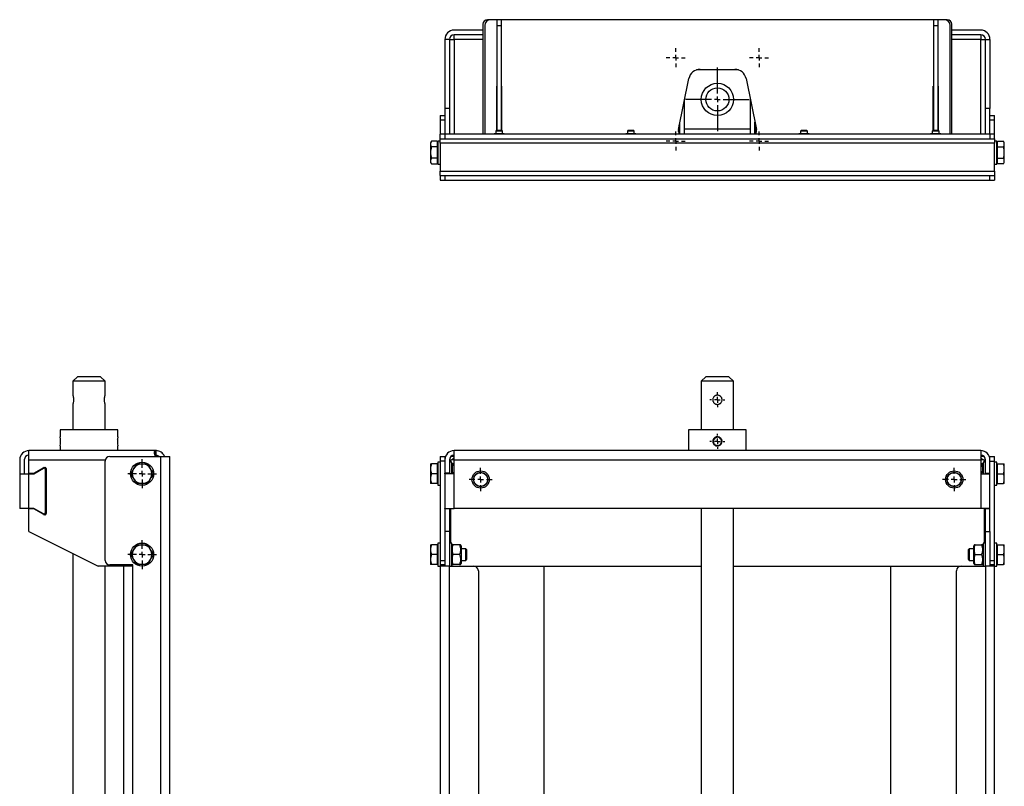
# Model space of a CAD drawing. Header units: millimetres. Extents: x 379 to 2296, y 100 to 1543.
# Tile 3 of 5: x 388 to 1241, y 879 to 1543. Entities that reach past the tile are written whole.
import ezdxf

# ---------------------------------------------------------------- set-up
doc = ezdxf.new("R2010")
doc.units = ezdxf.units.MM
doc.layers.add('FOND_DE_PLAN', color=7, linetype='Continuous')

# ---------------------------------------------------------------- blocks, each defined once
blk = doc.blocks.new('SW_CENTERMARKSYMBOL_1')
at = {"layer": 'FOND_DE_PLAN', "color": 0}
for p, q in [((-5, 0), (-6.5, 0)), ((0, 0), (-2.5, 0)), ((0, 5), (0, 6.5)), ((0, 0), (0, 2.5)), ((0, 0), (0, -2.5)), ((0, 0), (2.5, 0)), ((5, 0), (6.5, 0)), ((0, -5), (0, -6.5))]:
    blk.add_line(p, q, dxfattribs=at)
blk = doc.blocks.new('SW_CENTERMARKSYMBOL_6')
at = {"layer": 'FOND_DE_PLAN', "color": 0}
for p, q in [((0, 5), (0, 10)), ((-5, 0), (-10, 0)), ((0, 0), (-2.5, 0)), ((0, 0), (0, 2.5)), ((0, 0), (0, -2.5)), ((0, 0), (2.5, 0)), ((5, 0), (10, 0)), ((0, -5), (0, -10))]:
    blk.add_line(p, q, dxfattribs=at)
blk = doc.blocks.new('SW_CENTERMARKSYMBOL_11')
at = {"layer": 'FOND_DE_PLAN', "color": 0}
for p, q in [((-5, 0), (-6.5, 0)), ((0, 0), (-2.5, 0)), ((0, 5), (0, 6.5)), ((0, 0), (0, 2.5)), ((0, 0), (0, -2.5)), ((0, 0), (2.5, 0)), ((5, 0), (6.5, 0)), ((0, -5), (0, -6.5))]:
    blk.add_line(p, q, dxfattribs=at)
blk = doc.blocks.new('SW_CENTERMARKSYMBOL_15')
at = {"layer": 'FOND_DE_PLAN', "color": 0}
for p, q in [((0, 5), (0, 10)), ((-5, 0), (-10, 0)), ((0, 0), (-2.5, 0)), ((0, 0), (0, 2.5)), ((0, 0), (0, -2.5)), ((0, 0), (2.5, 0)), ((5, 0), (10, 0)), ((0, -5), (0, -10))]:
    blk.add_line(p, q, dxfattribs=at)
blk = doc.blocks.new('SW_CENTERMARKSYMBOL_17')
at = {"layer": 'FOND_DE_PLAN', "color": 0}
for p, q in [((0, 5), (0, 12.5)), ((-5, 0), (-12.5, 0)), ((0, 0), (-2.5, 0)), ((0, 0), (0, 2.5)), ((0, 0), (0, -2.5)), ((0, 0), (2.5, 0)), ((5, 0), (12.5, 0)), ((0, -5), (0, -12.5))]:
    blk.add_line(p, q, dxfattribs=at)
blk = doc.blocks.new('SW_CENTERMARKSYMBOL_18')
at = {"layer": 'FOND_DE_PLAN', "color": 0}
for p, q in [((0, 5), (0, 12.5)), ((-5, 0), (-12.5, 0)), ((0, 0), (-2.5, 0)), ((0, 0), (0, 2.5)), ((0, 0), (0, -2.5)), ((0, 0), (2.5, 0)), ((5, 0), (12.5, 0)), ((0, -5), (0, -12.5))]:
    blk.add_line(p, q, dxfattribs=at)
blk = doc.blocks.new('SW_CENTERMARKSYMBOL_24')
at = {"layer": 'FOND_DE_PLAN', "color": 0}
for p, q in [((0, 5), (0, 27.5)), ((-5, 0), (-27.5, 0)), ((0, 0), (-2.5, 0)), ((0, 0), (0, 2.5)), ((0, 0), (0, -2.5)), ((0, 0), (2.5, 0)), ((5, 0), (27.5, 0)), ((0, -5), (0, -27.5))]:
    blk.add_line(p, q, dxfattribs=at)
blk = doc.blocks.new('SW_CENTERMARKSYMBOL_25')
at = {"layer": 'FOND_DE_PLAN', "color": 0}
for p, q in [((-5, 0), (-8.25, 0)), ((0, 0), (-2.5, 0)), ((0, 5), (0, 8.25)), ((0, 0), (0, 2.5)), ((0, 0), (0, -2.5)), ((0, 0), (2.5, 0)), ((5, 0), (8.25, 0)), ((0, -5), (0, -8.25))]:
    blk.add_line(p, q, dxfattribs=at)
blk = doc.blocks.new('SW_CENTERMARKSYMBOL_26')
at = {"layer": 'FOND_DE_PLAN', "color": 0}
for p, q in [((-5, 0), (-8.25, 0)), ((0, 0), (-2.5, 0)), ((0, 5), (0, 8.25)), ((0, 0), (0, 2.5)), ((0, 0), (0, -2.5)), ((0, 0), (2.5, 0)), ((5, 0), (8.25, 0)), ((0, -5), (0, -8.25))]:
    blk.add_line(p, q, dxfattribs=at)
blk = doc.blocks.new('SW_CENTERMARKSYMBOL_27')
at = {"layer": 'FOND_DE_PLAN', "color": 0}
for p, q in [((-5, 0), (-8.25, 0)), ((0, 0), (-2.5, 0)), ((0, 5), (0, 8.25)), ((0, 0), (0, 2.5)), ((0, 0), (0, -2.5)), ((0, 0), (2.5, 0)), ((5, 0), (8.25, 0)), ((0, -5), (0, -8.25))]:
    blk.add_line(p, q, dxfattribs=at)
blk = doc.blocks.new('SW_CENTERMARKSYMBOL_28')
at = {"layer": 'FOND_DE_PLAN', "color": 0}
for p, q in [((-5, 0), (-8.25, 0)), ((0, 0), (-2.5, 0)), ((0, 5), (0, 8.25)), ((0, 0), (0, 2.5)), ((0, 0), (0, -2.5)), ((0, 0), (2.5, 0)), ((5, 0), (8.25, 0)), ((0, -5), (0, -8.25))]:
    blk.add_line(p, q, dxfattribs=at)

msp = doc.modelspace()

# ---------------------------------------------------------------- linework, layer by layer
at = {"color": 7, "linetype": 'Continuous', "lineweight": 25}
for p, q in [((789.22, 1539.05), (789.22, 1444.05)), ((790.72, 1538.05), (790.72, 1444.05)), ((795.72, 1543.05), (793.22, 1543.05)), ((801.22, 1543.05), (795.72, 1543.05)), ((805.22, 1543.05), (801.22, 1543.05)), ((801.22, 1543.05), (801.22, 1538.05)), ((801.22, 1538.05), (801.22, 1447.05)), ((801.22, 1538.05), (805.22, 1538.05)), ((805.22, 1538.05), (805.22, 1543.05)), ((1179.22, 1543.05), (805.22, 1543.05)), ((805.22, 1447.05), (805.22, 1538.05)), ((1183.22, 1543.05), (1179.22, 1543.05)), ((1179.22, 1543.05), (1179.22, 1538.05)), ((1179.22, 1538.05), (1183.22, 1538.05)), ((1179.22, 1538.05), (1179.22, 1447.05)), ((1183.22, 1538.05), (1183.22, 1543.05)), ((1188.72, 1543.05), (1183.22, 1543.05)), ((1183.22, 1447.05), (1183.22, 1538.05)), ((1191.22, 1543.05), (1188.72, 1543.05)), ((1193.72, 1444.05), (1193.72, 1538.05)), ((1195.22, 1444.05), (1195.22, 1539.05)), ((760.22, 1526.05), (756.22, 1526.05)), ((756.22, 1526.05), (756.22, 1466.05)), ((760.22, 1526.05), (760.22, 1466.05)), ((760.22, 1526.05), (764.22, 1526.05)), ((789.22, 1534.05), (764.22, 1534.05)), ((789.22, 1530.05), (764.22, 1530.05)), ((764.22, 1526.05), (764.22, 1530.05)), ((764.22, 1526.05), (764.22, 1444.05)), ((789.22, 1526.05), (764.22, 1526.05)), ((1220.22, 1534.05), (1195.22, 1534.05)), ((1220.22, 1530.05), (1195.22, 1530.05)), ((1220.22, 1526.05), (1195.22, 1526.05)), ((1220.22, 1530.05), (1220.22, 1526.05)), ((1220.22, 1526.05), (1224.22, 1526.05)), ((1220.22, 1444.05), (1220.22, 1526.05)), ((1224.22, 1526.05), (1228.22, 1526.05)), ((1224.22, 1466.05), (1224.22, 1526.05)), ((1228.22, 1526.05), (1228.22, 1466.05)), ((958.44, 1448.05), (967.42, 1492.05)), ((1010.34, 1499.55), (974.09, 1499.55)), ((977.22, 1500.05), (1007.22, 1500.05)), ((1017.02, 1492.05), (1025.99, 1448.05)), ((801.09, 1485.55), (801.22, 1485.55)), ((801.09, 1447.05), (801.09, 1485.55)), ((805.22, 1485.55), (805.34, 1485.55)), ((805.34, 1485.55), (805.34, 1447.05)), ((1179.09, 1485.55), (1179.22, 1485.55)), ((1179.09, 1447.05), (1179.09, 1485.55)), ((1183.22, 1485.55), (1183.34, 1485.55)), ((1183.34, 1485.55), (1183.34, 1447.05)), ((963.72, 1444.05), (963.72, 1473.91)), ((1020.72, 1444.05), (1020.72, 1473.91)), ((752.22, 1460.05), (756.22, 1460.05)), ((752.22, 1460.05), (752.22, 1456.05)), ((760.22, 1466.05), (756.22, 1466.05)), ((756.22, 1466.05), (756.22, 1444.05)), ((760.22, 1466.05), (760.22, 1444.05)), ((1228.22, 1466.05), (1224.22, 1466.05)), ((1224.22, 1444.05), (1224.22, 1466.05)), ((1228.22, 1444.05), (1228.22, 1466.05)), ((1228.22, 1460.05), (1232.22, 1460.05)), ((1232.22, 1456.05), (1232.22, 1460.05)), ((756.22, 1456.05), (752.22, 1456.05)), ((752.22, 1456.05), (752.22, 1444.05)), ((959.22, 1444.22), (959.22, 1451.85)), ((959.72, 1444.05), (959.72, 1454.3)), ((1024.72, 1444.05), (1024.72, 1454.3)), ((1025.22, 1451.85), (1025.22, 1444.22)), ((1232.22, 1456.05), (1228.22, 1456.05)), ((1232.22, 1444.05), (1232.22, 1456.05)), ((756.22, 1444.05), (752.22, 1444.05)), ((752.22, 1440.05), (752.22, 1444.05)), ((1228.22, 1444.05), (756.22, 1444.05)), ((756.22, 1444.05), (756.22, 1440.05)), ((798.82, 1444.15), (798.64, 1444.05)), ((803.22, 1444.15), (798.82, 1444.15)), ((800.72, 1447.05), (800.22, 1446.55)), ((800.22, 1446.55), (800.22, 1444.15)), ((803.22, 1446.55), (800.22, 1446.55)), ((803.22, 1447.05), (800.72, 1447.05)), ((805.72, 1447.05), (803.22, 1447.05)), ((806.22, 1446.55), (803.22, 1446.55)), ((807.62, 1444.15), (803.22, 1444.15)), ((806.22, 1446.55), (805.72, 1447.05)), ((806.22, 1444.15), (806.22, 1446.55)), ((807.79, 1444.05), (807.62, 1444.15)), ((912.82, 1444.15), (912.64, 1444.05)), ((917.22, 1444.15), (912.82, 1444.15)), ((914.72, 1447.05), (914.22, 1446.55)), ((914.22, 1446.55), (914.22, 1444.15)), ((917.22, 1446.55), (914.22, 1446.55)), ((917.22, 1447.05), (914.72, 1447.05)), ((919.72, 1447.05), (917.22, 1447.05)), ((920.22, 1446.55), (917.22, 1446.55)), ((921.62, 1444.15), (917.22, 1444.15)), ((920.22, 1446.55), (919.72, 1447.05)), ((920.22, 1444.15), (920.22, 1446.55)), ((921.79, 1444.05), (921.62, 1444.15)), ((959.22, 1445.05), (959.72, 1445.05)), ((963.72, 1448.55), (1020.72, 1448.55)), ((1024.72, 1445.05), (1025.22, 1445.05)), ((1062.82, 1444.15), (1062.64, 1444.05)), ((1067.22, 1444.15), (1062.82, 1444.15)), ((1064.72, 1447.05), (1064.22, 1446.55)), ((1064.22, 1446.55), (1064.22, 1444.15)), ((1067.22, 1446.55), (1064.22, 1446.55)), ((1067.22, 1447.05), (1064.72, 1447.05)), ((1069.72, 1447.05), (1067.22, 1447.05)), ((1070.22, 1446.55), (1067.22, 1446.55)), ((1071.62, 1444.15), (1067.22, 1444.15)), ((1070.22, 1446.55), (1069.72, 1447.05)), ((1070.22, 1444.15), (1070.22, 1446.55)), ((1071.79, 1444.05), (1071.62, 1444.15)), ((1176.82, 1444.15), (1176.64, 1444.05)), ((1181.22, 1444.15), (1176.82, 1444.15)), ((1178.72, 1447.05), (1178.22, 1446.55)), ((1178.22, 1446.55), (1178.22, 1444.15)), ((1181.22, 1446.55), (1178.22, 1446.55)), ((1181.22, 1447.05), (1178.72, 1447.05)), ((1183.72, 1447.05), (1181.22, 1447.05)), ((1184.22, 1446.55), (1181.22, 1446.55)), ((1185.62, 1444.15), (1181.22, 1444.15)), ((1184.22, 1446.55), (1183.72, 1447.05)), ((1184.22, 1444.15), (1184.22, 1446.55)), ((1185.79, 1444.05), (1185.62, 1444.15)), ((1228.22, 1444.05), (1228.22, 1440.05)), ((1232.22, 1444.05), (1228.22, 1444.05)), ((1232.22, 1440.05), (1232.22, 1444.05)), ((744.58, 1437.87), (743.82, 1436.55)), ((743.82, 1436.55), (743.82, 1435.41)), ((743.82, 1435.41), (743.82, 1428.05)), ((749.62, 1437.87), (744.58, 1437.87)), ((749.62, 1432.96), (744.58, 1432.96)), ((749.62, 1437.87), (749.62, 1432.96)), ((750.22, 1435.75), (749.62, 1435.75)), ((749.62, 1432.96), (749.62, 1423.14)), ((752.22, 1438.05), (750.22, 1438.05)), ((750.22, 1438.05), (750.22, 1418.05)), ((752.22, 1440.05), (756.22, 1440.05)), ((752.22, 1436.05), (752.22, 1440.05)), ((1232.22, 1436.05), (752.22, 1436.05)), ((752.22, 1436.05), (752.22, 1412.05)), ((756.22, 1440.05), (1228.22, 1440.05)), ((1228.22, 1440.05), (1232.22, 1440.05)), ((1232.22, 1440.05), (1232.22, 1436.05)), ((1234.22, 1438.05), (1232.22, 1438.05)), ((1232.22, 1412.05), (1232.22, 1436.05)), ((1234.22, 1418.05), (1234.22, 1438.05)), ((1234.82, 1435.75), (1234.22, 1435.75)), ((1234.82, 1437.87), (1239.86, 1437.87)), ((1234.82, 1432.96), (1234.82, 1437.87)), ((1234.82, 1432.96), (1239.86, 1432.96)), ((1234.82, 1423.14), (1234.82, 1432.96)), ((1240.62, 1436.55), (1239.86, 1437.87)), ((1240.62, 1435.41), (1240.62, 1436.55)), ((1240.62, 1428.05), (1240.62, 1435.41)), ((743.82, 1428.05), (743.82, 1420.69)), ((1240.62, 1420.69), (1240.62, 1428.05)), ((743.82, 1420.69), (743.82, 1419.55)), ((743.82, 1419.55), (744.58, 1418.24)), ((749.62, 1423.14), (744.58, 1423.14)), ((744.58, 1418.24), (749.62, 1418.24)), ((749.62, 1423.14), (749.62, 1418.24)), ((749.62, 1420.35), (750.22, 1420.35)), ((750.22, 1418.05), (752.22, 1418.05)), ((1232.22, 1418.05), (1234.22, 1418.05)), ((1234.22, 1420.35), (1234.82, 1420.35)), ((1234.82, 1423.14), (1239.86, 1423.14)), ((1234.82, 1418.24), (1234.82, 1423.14)), ((1239.86, 1418.24), (1234.82, 1418.24)), ((1239.86, 1418.24), (1240.62, 1419.55)), ((1240.62, 1419.55), (1240.62, 1420.69)), ((752.22, 1412.05), (1232.22, 1412.05)), ((752.22, 1408.05), (752.22, 1412.05)), ((752.22, 1408.05), (752.22, 1404.05)), ((752.22, 1408.05), (756.22, 1408.05)), ((756.22, 1408.05), (756.22, 1404.05)), ((756.22, 1408.05), (1228.22, 1408.05)), ((1228.22, 1404.05), (1228.22, 1408.05)), ((1228.22, 1408.05), (1232.22, 1408.05)), ((1232.22, 1412.05), (1232.22, 1408.05)), ((1232.22, 1408.05), (1232.22, 1404.05)), ((752.22, 1404.05), (756.22, 1404.05)), ((756.22, 1404.05), (1228.22, 1404.05)), ((1228.22, 1404.05), (1232.22, 1404.05)), ((438.1, 1234.06), (434.1, 1230.06)), ((434.1, 1230.06), (434.1, 1218.06)), ((448.1, 1230.06), (434.1, 1230.06)), ((448.1, 1234.06), (438.1, 1234.06)), ((458.1, 1234.06), (448.1, 1234.06)), ((462.1, 1230.06), (448.1, 1230.06)), ((462.1, 1230.06), (458.1, 1234.06)), ((462.1, 1218.06), (462.1, 1230.06)), ((982.22, 1234.06), (978.22, 1230.06)), ((978.22, 1230.06), (978.22, 1188.06)), ((1006.22, 1230.06), (978.22, 1230.06)), ((1002.22, 1234.06), (982.22, 1234.06)), ((1006.22, 1230.06), (1002.22, 1234.06)), ((1006.22, 1188.06), (1006.22, 1230.06)), ((434.1, 1210.06), (434.1, 1188.06)), ((462.1, 1188.06), (462.1, 1210.06)), ((423.1, 1188.06), (423.1, 1182.06)), ((473.1, 1188.06), (423.1, 1188.06)), ((473.1, 1182.06), (473.1, 1188.06)), ((967.22, 1188.06), (967.22, 1170.06)), ((1017.22, 1188.06), (967.22, 1188.06)), ((1017.22, 1170.06), (1017.22, 1188.06)), ((991.49, 1181.56), (991.13, 1181.91)), ((991.68, 1181.59), (991.61, 1181.44)), ((991.9, 1182.05), (991.68, 1181.59)), ((995.44, 1176.9), (995.61, 1176.94)), ((995.54, 1176.76), (995.44, 1176.9)), ((995.83, 1176.35), (995.54, 1176.76)), ((995.61, 1176.94), (996.09, 1177.07)), ((505.94, 1170.06), (396.1, 1170.06)), ((396.1, 1162.06), (396.1, 1170.06)), ((423.1, 1174.06), (423.1, 1170.06)), ((473.1, 1170.06), (473.1, 1174.06)), ((505.94, 1166.06), (505.94, 1170.06)), ((505.94, 1170.06), (506.1, 1170.06)), ((506.1, 1170.06), (506.1, 1166.06)), ((1220.22, 1170.06), (764.22, 1170.06)), ((764.22, 1162.06), (764.22, 1170.06)), ((988.92, 1175.79), (989.42, 1175.83)), ((989.42, 1175.83), (989.6, 1175.85)), ((989.55, 1175.68), (989.42, 1175.2)), ((989.6, 1175.85), (989.55, 1175.68)), ((1220.22, 1170.06), (1220.22, 1162.06)), ((388.1, 1162.06), (388.1, 1150.07)), ((392.1, 1162.06), (392.1, 1150.07)), ((396.1, 1150.56), (396.1, 1162.06)), ((396.1, 1162.06), (462.23, 1162.06)), ((462.1, 1075.06), (462.1, 1161.06)), ((466.1, 1165.06), (510.1, 1165.06)), ((506.1, 1166.06), (505.94, 1166.06)), ((510.1, 1165.06), (510.1, 393.06)), ((510.1, 1165.06), (518.1, 1165.06)), ((518.1, 390.06), (518.1, 1165.06)), ((752.22, 1160.06), (750.22, 1160.06)), ((750.22, 1160.06), (750.22, 1140.06)), ((752.22, 1165.06), (756.22, 1165.06)), ((752.22, 1165.06), (752.22, 1161.06)), ((756.22, 1161.06), (752.22, 1161.06)), ((752.22, 1161.06), (752.22, 1075.06)), ((756.22, 1165.06), (756.22, 1162.06)), ((756.22, 1165.06), (756.8, 1165.06)), ((756.22, 1162.06), (756.22, 1150.56)), ((760.22, 1162.06), (760.22, 1150.56)), ((762.22, 1160.06), (760.22, 1160.06)), ((761.07, 1161.94), (761.07, 1160.06)), ((764.22, 1165.06), (761.57, 1165.06)), ((764.22, 1162.06), (761.88, 1162.06)), ((762.22, 1150.06), (762.22, 1160.06)), ((764.22, 1162.06), (1220.22, 1162.06)), ((764.22, 1150.07), (764.22, 1162.06)), ((1222.86, 1165.06), (1220.22, 1165.06)), ((1220.22, 1162.06), (1220.22, 1150.07)), ((1222.55, 1162.06), (1220.22, 1162.06)), ((1224.22, 1160.06), (1222.22, 1160.06)), ((1222.22, 1160.06), (1222.22, 1150.06)), ((1223.37, 1160.06), (1223.37, 1161.94)), ((1224.22, 1150.56), (1224.22, 1162.06)), ((1227.63, 1165.06), (1228.22, 1165.06)), ((1228.22, 1165.06), (1232.22, 1165.06)), ((1228.22, 1162.06), (1228.22, 1165.06)), ((1228.22, 1150.56), (1228.22, 1162.06)), ((1228.22, 1161.06), (1232.22, 1161.06)), ((1232.22, 1161.06), (1232.22, 1165.06)), ((1232.22, 1075.06), (1232.22, 1161.06)), ((1234.22, 1160.06), (1232.22, 1160.06)), ((1234.22, 1140.06), (1234.22, 1160.06)), ((400.4, 1150.06), (408.6, 1154.8)), ((400.44, 1150.56), (408.87, 1155.43)), ((409.37, 1155.56), (410.1, 1155.56)), ((410.1, 1153.93), (410.1, 1116.19)), ((411.1, 1154.56), (411.1, 1115.56)), ((743.82, 1158.56), (743.82, 1154.31)), ((743.82, 1154.31), (743.82, 1145.81)), ((749.62, 1158.56), (744.58, 1158.56)), ((749.62, 1158.56), (749.62, 1150.06)), ((750.22, 1157.76), (749.62, 1157.76)), ((762.71, 1158.56), (762.22, 1157.71)), ((764.22, 1158.56), (763.47, 1158.56)), ((1220.22, 1158.56), (1220.97, 1158.56)), ((1222.22, 1157.71), (1221.73, 1158.56)), ((1234.82, 1157.76), (1234.22, 1157.76)), ((1234.82, 1150.06), (1234.82, 1158.56)), ((1234.82, 1158.56), (1239.86, 1158.56)), ((1240.62, 1154.31), (1240.62, 1158.56)), ((1240.62, 1145.81), (1240.62, 1154.31)), ((388.1, 1150.07), (392.1, 1150.07)), ((388.1, 1150.06), (388.1, 1150.07)), ((388.1, 1150.06), (388.1, 1120.06)), ((388.1, 1150.06), (396.1, 1150.06)), ((392.1, 1150.07), (392.1, 1150.06)), ((396.1, 1150.56), (400.44, 1150.56)), ((396.1, 1120.06), (396.1, 1150.06)), ((396.1, 1150.06), (400.4, 1150.06)), ((743.82, 1145.81), (743.82, 1141.56)), ((749.62, 1150.06), (744.58, 1150.06)), ((749.62, 1150.06), (749.62, 1141.56)), ((760.22, 1150.56), (756.22, 1150.56)), ((756.22, 1150.06), (756.22, 1150.56)), ((756.22, 1150.06), (756.22, 1120.06)), ((764.22, 1150.06), (756.22, 1150.06)), ((760.22, 1150.56), (760.22, 1150.06)), ((764.23, 1150.07), (764.22, 1150.07)), ((764.22, 1150.06), (764.23, 1150.06)), ((764.22, 1120.06), (764.22, 1150.06)), ((764.23, 1150.06), (764.23, 1150.07)), ((1220.22, 1150.07), (1220.21, 1150.07)), ((1220.21, 1150.06), (1220.21, 1150.07)), ((1220.22, 1150.06), (1220.21, 1150.06)), ((1220.22, 1150.06), (1220.22, 1120.06)), ((1220.22, 1150.06), (1228.22, 1150.06)), ((1224.22, 1150.56), (1228.22, 1150.56)), ((1224.22, 1150.56), (1224.22, 1150.06)), ((1228.22, 1150.06), (1228.22, 1150.56)), ((1228.22, 1120.06), (1228.22, 1150.06)), ((1234.82, 1141.56), (1234.82, 1150.06)), ((1234.82, 1150.06), (1239.86, 1150.06)), ((1240.62, 1141.56), (1240.62, 1145.81)), ((749.62, 1141.56), (744.58, 1141.56)), ((749.62, 1142.36), (750.22, 1142.36)), ((750.22, 1140.06), (752.22, 1140.06)), ((1232.22, 1140.06), (1234.22, 1140.06)), ((1234.22, 1142.36), (1234.82, 1142.36)), ((1234.82, 1141.56), (1239.86, 1141.56)), ((396.1, 1120.06), (388.1, 1120.06)), ((400.4, 1120.06), (396.1, 1120.06)), ((400.44, 1119.56), (396.1, 1119.56)), ((396.1, 1100.06), (396.1, 1119.56)), ((408.6, 1115.33), (400.4, 1120.06)), ((408.87, 1114.7), (400.44, 1119.56)), ((756.22, 1120.06), (764.22, 1120.06)), ((756.22, 1119.56), (756.22, 1120.06)), ((756.22, 1119.56), (756.22, 1100.06)), ((760.22, 1119.56), (756.22, 1119.56)), ((760.22, 1120.06), (760.22, 1119.56)), ((760.22, 1119.56), (760.22, 1100.06)), ((761.07, 1120.06), (761.07, 1090.06)), ((1220.22, 1120.06), (764.22, 1120.06)), ((978.22, 1120.06), (978.22, 846.06)), ((1006.22, 846.06), (1006.22, 1120.06)), ((1228.22, 1120.06), (1220.22, 1120.06)), ((1223.37, 1090.06), (1223.37, 1120.06)), ((1224.22, 1120.06), (1224.22, 1119.56)), ((1224.22, 1100.06), (1224.22, 1119.56)), ((1228.22, 1119.56), (1224.22, 1119.56)), ((1228.22, 1119.56), (1228.22, 1120.06)), ((1228.22, 1100.06), (1228.22, 1119.56)), ((410.1, 1114.56), (409.37, 1114.56)), ((396.1, 1100.06), (456.1, 1070.06)), ((760.22, 1100.06), (756.22, 1100.06)), ((756.22, 1100.06), (756.22, 1070.06)), ((760.22, 1100.06), (760.22, 1070.06)), ((1224.22, 1100.06), (1228.22, 1100.06)), ((1224.22, 1070.06), (1224.22, 1100.06)), ((1228.22, 1100.06), (1228.22, 1070.06)), ((743.82, 1088.56), (743.82, 1084.31)), ((743.82, 1084.31), (743.82, 1075.81)), ((749.62, 1088.56), (744.58, 1088.56)), ((749.62, 1088.56), (749.62, 1080.06)), ((750.22, 1087.76), (749.62, 1087.76)), ((752.22, 1090.06), (750.22, 1090.06)), ((750.22, 1090.06), (750.22, 1070.06)), ((762.22, 1090.06), (760.22, 1090.06)), ((762.22, 1070.06), (762.22, 1090.06)), ((762.71, 1088.56), (762.22, 1087.71)), ((768.97, 1088.56), (763.47, 1088.56)), ((770.22, 1087.71), (769.73, 1088.56)), ((770.22, 1087.71), (770.22, 1072.41)), ((774.3, 1085.06), (770.22, 1085.06)), ((775.22, 1084.14), (774.3, 1085.06)), ((774.3, 1080.06), (774.3, 1085.06)), ((775.22, 1075.98), (775.22, 1084.14)), ((1210.14, 1085.06), (1209.22, 1084.14)), ((1209.22, 1084.14), (1209.22, 1075.98)), ((1214.22, 1085.06), (1210.14, 1085.06)), ((1210.14, 1085.06), (1210.14, 1080.06)), ((1214.71, 1088.56), (1214.22, 1087.71)), ((1214.22, 1072.41), (1214.22, 1087.71)), ((1215.47, 1088.56), (1220.97, 1088.56)), ((1222.22, 1087.71), (1221.73, 1088.56)), ((1224.22, 1090.06), (1222.22, 1090.06)), ((1222.22, 1090.06), (1222.22, 1070.06)), ((1234.22, 1090.06), (1232.22, 1090.06)), ((1234.22, 1070.06), (1234.22, 1090.06)), ((1234.82, 1087.76), (1234.22, 1087.76)), ((1234.82, 1088.56), (1239.86, 1088.56)), ((1234.82, 1080.06), (1234.82, 1088.56)), ((1240.62, 1084.31), (1240.62, 1088.56)), ((1240.62, 1075.81), (1240.62, 1084.31)), ((434.1, 1081.06), (434.1, 865.06)), ((743.82, 1075.81), (743.82, 1071.56)), ((749.62, 1080.06), (744.58, 1080.06)), ((749.62, 1080.06), (749.62, 1071.56)), ((752.22, 1075.06), (756.22, 1075.06)), ((752.22, 1075.06), (752.22, 1071.06)), ((768.97, 1080.06), (763.47, 1080.06)), ((770.22, 1075.06), (774.3, 1075.06)), ((774.3, 1075.06), (774.3, 1080.06)), ((774.3, 1075.06), (775.22, 1075.98)), ((1209.22, 1075.98), (1210.14, 1075.06)), ((1210.14, 1080.06), (1210.14, 1075.06)), ((1210.14, 1075.06), (1214.22, 1075.06)), ((1215.47, 1080.06), (1220.97, 1080.06)), ((1228.22, 1075.06), (1232.22, 1075.06)), ((1232.22, 1071.06), (1232.22, 1075.06)), ((1234.82, 1071.56), (1234.82, 1080.06)), ((1234.82, 1080.06), (1239.86, 1080.06)), ((1240.62, 1071.56), (1240.62, 1075.81)), ((479.17, 1070.06), (456.1, 1070.06)), ((462.1, 865.06), (462.1, 1070.06)), ((486.1, 1071.06), (466.1, 1071.06)), ((478.1, 1070.06), (478.1, 390.06)), ((486.1, 1070.06), (479.17, 1070.06)), ((486.1, 1070.06), (486.1, 1071.06)), ((486.1, 393.06), (486.1, 1070.06)), ((749.62, 1071.56), (744.58, 1071.56)), ((749.62, 1072.36), (750.22, 1072.36)), ((750.22, 1070.06), (752.22, 1070.06)), ((756.22, 1071.06), (752.22, 1071.06)), ((752.22, 1071.06), (752.22, 1070.06)), ((756.22, 1070.06), (752.22, 1070.06)), ((752.22, 1070.06), (752.22, 393.06)), ((760.22, 1070.06), (756.22, 1070.06)), ((760.22, 390.06), (760.22, 1070.06)), ((760.22, 1070.06), (781.22, 1070.06)), ((762.22, 1072.41), (762.71, 1071.56)), ((768.97, 1071.56), (763.47, 1071.56)), ((769.73, 1071.56), (770.22, 1072.41)), ((781.22, 1070.06), (978.22, 1070.06)), ((785.22, 1066.06), (785.22, 391.06)), ((842.22, 784.06), (842.22, 1070.06)), ((1006.22, 1070.06), (1203.22, 1070.06)), ((1142.22, 1070.06), (1142.22, 784.06)), ((1199.22, 391.06), (1199.22, 1066.06)), ((1203.22, 1070.06), (1224.22, 1070.06)), ((1214.22, 1072.41), (1214.71, 1071.56)), ((1215.47, 1071.56), (1220.97, 1071.56)), ((1221.73, 1071.56), (1222.22, 1072.41)), ((1228.22, 1070.06), (1224.22, 1070.06)), ((1224.22, 1070.06), (1224.22, 390.06)), ((1232.22, 1071.06), (1228.22, 1071.06)), ((1232.22, 1070.06), (1228.22, 1070.06)), ((1232.22, 1070.06), (1232.22, 1071.06)), ((1232.22, 1070.06), (1234.22, 1070.06)), ((1232.22, 393.06), (1232.22, 1070.06)), ((1234.22, 1072.36), (1234.82, 1072.36)), ((1234.82, 1071.56), (1239.86, 1071.56))]:
    msp.add_line(p, q, dxfattribs=at)
for centre, radius in [((992.22, 1474.05), 14), ((992.22, 1474.05), 10), ((494.1, 1150.06), 10), ((787.22, 1145.06), 7.5), ((787.22, 1145.06), 6.24), ((787.22, 1145.06), 6), ((1197.22, 1145.06), 7.5), ((1197.22, 1145.06), 6.25), ((1197.22, 1145.06), 6), ((494.1, 1080.06), 10)]:
    msp.add_circle(centre, radius, dxfattribs=at)
for centre, radius, start, end in [((793.22, 1539.05), 4, 90, 180), ((795.72, 1538.05), 5, 90, 180), ((1188.72, 1538.05), 5, 0, 90), ((1191.22, 1539.05), 4, 0, 90), ((764.22, 1526.05), 8, 90, 180), ((764.22, 1526.05), 4, 90, 180), ((1220.22, 1526.05), 8, 0, 90), ((1220.22, 1526.05), 4, 0, 90), ((977.22, 1490.05), 10, 90, 168.46762), ((1007.22, 1490.05), 10, 11.53238, 90), ((963.34, 1447.05), 5, 168.46762, 216.8699), ((1021.09, 1447.05), 5, 323.1301, 11.53238), ((398.28, 1178.06), 25.14, 350.84566, 9.15434), ((429.98, 1178.06), 6.88, 166.76296, 180), ((429.98, 1178.06), 6.88, 180, 191.86743), ((497.93, 1178.06), 25.14, 170.8464, 189.1536), ((992.22, 1178.06), 3.57, 101.73939, 218.5672), ((992.22, 1178.06), 3.57, 221.73939, 338.5672), ((992.22, 1178.06), 3.57, 341.73939, 98.5672), ((396.1, 1162.06), 8, 90, 180), ((764.22, 1162.06), 8, 90, 180), ((1220.22, 1162.06), 8, 0, 90), ((396.1, 1162.06), 4, 90, 180), ((466.1, 1161.06), 4, 90, 180), ((764.22, 1162.06), 4, 90, 180), ((760.76, 1166.93), 5, 273.44888, 282.94329), ((1220.22, 1162.06), 4, 0, 90), ((1223.67, 1166.93), 5, 257.05671, 266.55112), ((409.1, 1153.93), 1, 0, 120), ((409.37, 1154.56), 1, 90, 120), ((410.1, 1154.56), 1, 0, 90), ((494.1, 1150.06), 8.5, 150, 210), ((494.1, 1150.06), 8.5, 90, 150), ((494.1, 1150.06), 8.5, 30, 90), ((494.1, 1150.06), 8.5, 330, 30), ((494.1, 1150.06), 8.5, 210, 270), ((494.1, 1150.06), 8.5, 270, 330), ((409.1, 1116.19), 1, 240, 0), ((409.37, 1115.56), 1, 240, 270), ((410.1, 1115.56), 1, 270, 0), ((494.1, 1080.06), 8.5, 150, 210), ((494.1, 1080.06), 8.5, 90, 150), ((494.1, 1080.06), 8.5, 30, 90), ((494.1, 1080.06), 8.5, 330, 30), ((466.1, 1075.06), 4, 180, 270), ((494.1, 1080.06), 8.5, 210, 270), ((494.1, 1080.06), 8.5, 270, 330), ((781.22, 1066.06), 4, 0, 90), ((1203.22, 1066.06), 4, 90, 180)]:
    msp.add_arc(centre, radius, start, end, dxfattribs=at)
for points, knots in [([(744.58, 1437.87), (744.34, 1437.47), (744.15, 1437.06), (743.89, 1436.24), (743.82, 1435.83), (743.82, 1435.41)], [0, 0, 0, 0, 0.5, 0.5, 1, 1, 1, 1]), ([(743.82, 1435.41), (743.86, 1435), (743.93, 1434.17), (744.36, 1433.37), (744.58, 1432.96)], [0, 0, 0, 0, 0.4945157, 1, 1, 1, 1]), ([(744.58, 1432.96), (744.36, 1432.16), (743.94, 1430.55), (743.86, 1428.89), (743.82, 1428.05)], [0, 0, 0, 0, 0.495458, 1, 1, 1, 1]), ([(1240.62, 1435.41), (1240.62, 1435.83), (1240.54, 1436.24), (1240.28, 1437.06), (1240.09, 1437.47), (1239.86, 1437.87)], [0, 0, 0, 0, 0.5, 0.5, 1, 1, 1, 1]), ([(1239.86, 1432.96), (1240.07, 1433.36), (1240.5, 1434.16), (1240.58, 1434.99), (1240.62, 1435.41)], [0, 0, 0, 0, 0.495454, 1, 1, 1, 1]), ([(1240.62, 1428.05), (1240.58, 1428.87), (1240.5, 1430.54), (1240.07, 1432.15), (1239.86, 1432.96)], [0, 0, 0, 0, 0.494511, 1, 1, 1, 1]), ([(743.82, 1428.05), (743.86, 1427.23), (743.93, 1425.57), (744.36, 1423.96), (744.58, 1423.14)], [0, 0, 0, 0, 0.494511, 1, 1, 1, 1]), ([(1239.86, 1423.14), (1240.07, 1423.94), (1240.5, 1425.55), (1240.58, 1427.21), (1240.62, 1428.05)], [0, 0, 0, 0, 0.495458, 1, 1, 1, 1]), ([(744.58, 1423.14), (744.36, 1422.75), (743.94, 1421.94), (743.86, 1421.11), (743.82, 1420.69)], [0, 0, 0, 0, 0.495454, 1, 1, 1, 1]), ([(743.82, 1420.69), (743.82, 1420.27), (743.89, 1419.86), (744.15, 1419.04), (744.34, 1418.64), (744.58, 1418.24)], [0, 0, 0, 0, 0.5, 0.5, 1, 1, 1, 1]), ([(1240.62, 1420.69), (1240.58, 1421.1), (1240.5, 1421.93), (1240.07, 1422.74), (1239.86, 1423.14)], [0, 0, 0, 0, 0.494516, 1, 1, 1, 1]), ([(1239.86, 1418.24), (1240.09, 1418.64), (1240.28, 1419.04), (1240.54, 1419.86), (1240.62, 1420.27), (1240.62, 1420.69)], [0, 0, 0, 0, 0.5, 0.5, 1, 1, 1, 1]), ([(434.1, 1218.06), (434.1, 1218.06), (434.11, 1218.03), (434.14, 1217.93), (434.16, 1217.86), (434.21, 1217.65), (434.24, 1217.53), (434.31, 1217.24), (434.35, 1217.07), (434.43, 1216.71), (434.47, 1216.51), (434.54, 1216.07), (434.57, 1215.84), (434.62, 1215.36), (434.65, 1215.11), (434.68, 1214.59), (434.69, 1214.33), (434.69, 1213.8), (434.68, 1213.53), (434.65, 1213.02), (434.63, 1212.77), (434.57, 1212.28), (434.54, 1212.05), (434.47, 1211.62), (434.43, 1211.42), (434.35, 1211.05), (434.32, 1210.89), (434.24, 1210.59), (434.21, 1210.47), (434.16, 1210.27), (434.14, 1210.19), (434.11, 1210.09), (434.1, 1210.06), (434.1, 1210.06)], [0, 0, 0, 0, 0.0625, 0.0625, 0.125, 0.125, 0.1875, 0.1875, 0.25, 0.25, 0.3125, 0.3125, 0.375, 0.375, 0.4375, 0.4375, 0.5, 0.5, 0.5625, 0.5625, 0.625, 0.625, 0.6875, 0.6875, 0.75, 0.75, 0.8125, 0.8125, 0.875, 0.875, 0.9375, 0.9375, 1, 1, 1, 1]), ([(462.1, 1210.06), (462.1, 1210.06), (462.09, 1210.09), (462.07, 1210.19), (462.04, 1210.27), (461.99, 1210.47), (461.96, 1210.59), (461.89, 1210.88), (461.85, 1211.05), (461.78, 1211.42), (461.74, 1211.62), (461.67, 1212.05), (461.63, 1212.28), (461.58, 1212.76), (461.56, 1213.02), (461.53, 1213.53), (461.52, 1213.8), (461.52, 1214.33), (461.53, 1214.59), (461.56, 1215.1), (461.58, 1215.36), (461.63, 1215.84), (461.67, 1216.07), (461.74, 1216.5), (461.78, 1216.71), (461.85, 1217.07), (461.89, 1217.24), (461.96, 1217.53), (461.99, 1217.65), (462.04, 1217.85), (462.07, 1217.93), (462.09, 1218.03), (462.1, 1218.06), (462.1, 1218.06)], [0, 0, 0, 0, 0.0625, 0.0625, 0.125, 0.125, 0.1875, 0.1875, 0.25, 0.25, 0.3125, 0.3125, 0.375, 0.375, 0.4375, 0.4375, 0.5, 0.5, 0.5625, 0.5625, 0.625, 0.625, 0.6875, 0.6875, 0.75, 0.75, 0.8125, 0.8125, 0.875, 0.875, 0.9375, 0.9375, 1, 1, 1, 1]), ([(992.22, 1218.06), (992.48, 1218.06), (992.74, 1218.03), (993.26, 1217.93), (993.51, 1217.86), (993.99, 1217.65), (994.22, 1217.53), (994.66, 1217.24), (994.86, 1217.07), (995.23, 1216.71), (995.39, 1216.51), (995.69, 1216.07), (995.81, 1215.84), (996.01, 1215.36), (996.09, 1215.11), (996.19, 1214.59), (996.22, 1214.33), (996.22, 1213.79), (996.19, 1213.53), (996.09, 1213.02), (996.01, 1212.77), (995.81, 1212.28), (995.69, 1212.05), (995.4, 1211.62), (995.23, 1211.42), (994.86, 1211.05), (994.66, 1210.88), (994.22, 1210.59), (993.99, 1210.47), (993.51, 1210.27), (993.26, 1210.19), (992.74, 1210.09), (992.48, 1210.06), (991.95, 1210.06), (991.69, 1210.09), (991.18, 1210.19), (990.92, 1210.27), (990.44, 1210.47), (990.21, 1210.59), (989.77, 1210.88), (989.57, 1211.05), (989.2, 1211.42), (989.04, 1211.62), (988.75, 1212.05), (988.62, 1212.29), (988.42, 1212.77), (988.35, 1213.02), (988.24, 1213.54), (988.22, 1213.8), (988.22, 1214.32), (988.24, 1214.59), (988.35, 1215.1), (988.42, 1215.35), (988.62, 1215.84), (988.75, 1216.07), (989.04, 1216.5), (989.2, 1216.7), (989.57, 1217.07), (989.77, 1217.24), (990.2, 1217.53), (990.44, 1217.65), (990.92, 1217.85), (991.17, 1217.93), (991.69, 1218.03), (991.95, 1218.06), (992.22, 1218.06)], [0, 0, 0, 0, 0.03125, 0.03125, 0.0625, 0.0625, 0.09375, 0.09375, 0.125, 0.125, 0.15625, 0.15625, 0.1875, 0.1875, 0.21875, 0.21875, 0.25, 0.25, 0.28125, 0.28125, 0.3125, 0.3125, 0.34375, 0.34375, 0.375, 0.375, 0.40625, 0.40625, 0.4375, 0.4375, 0.46875, 0.46875, 0.5, 0.5, 0.53125, 0.53125, 0.5625, 0.5625, 0.59375, 0.59375, 0.625, 0.625, 0.65625, 0.65625, 0.6875, 0.6875, 0.71875, 0.71875, 0.75, 0.75, 0.78125, 0.78125, 0.8125, 0.8125, 0.84375, 0.84375, 0.875, 0.875, 0.90625, 0.90625, 0.9375, 0.9375, 0.96875, 0.96875, 1, 1, 1, 1]), ([(473.1, 1178.13), (473.09, 1178.42), (473.08, 1179.03), (472.93, 1179.62), (472.86, 1179.93)], [0, 0, 0, 0, 0.4838622, 1, 1, 1, 1]), ([(472.86, 1176.2), (472.92, 1176.42), (473.09, 1177.05), (473.1, 1177.71), (473.1, 1178.13)], [0, 0, 0, 0, 0.359734, 1, 1, 1, 1]), ([(992.22, 1174.06), (991.77, 1174.1), (990.88, 1174.19), (989.69, 1174.87), (988.77, 1175.88), (988.25, 1177.14), (988.17, 1178.5), (988.54, 1179.81), (989.31, 1180.92), (990.42, 1181.72), (991.45, 1182.03), (992.5, 1182.09), (993.56, 1181.91), (994.75, 1181.26), (995.66, 1180.24), (996.13, 1179.12), (996.27, 1177.92), (996.07, 1176.72), (995.41, 1175.53), (994.4, 1174.62), (993.27, 1174.13), (992.52, 1174.08), (992.22, 1174.06)], [0, 0, 0, 0, 0.053215, 0.106414, 0.16003, 0.213945, 0.267397, 0.320348, 0.373538, 0.427333, 0.481162, 0.499944, 0.553159, 0.606358, 0.659976, 0.713888, 0.749972, 0.803183, 0.856376, 0.909999, 0.963911, 1, 1, 1, 1]), ([(505.94, 1170.06), (505.61, 1170.02), (504.95, 1169.94), (504.55, 1169.15), (504.54, 1167.83), (504.83, 1166.35), (505.33, 1165.39), (505.5, 1165.06)], [0, 0, 0, 0, 0.2152714, 0.4321141, 0.6556887, 0.8796727, 1, 1, 1, 1]), ([(513.48, 1165.06), (513.41, 1165.25), (513.15, 1166.02), (512.18, 1167.39), (510.55, 1168.84), (508.54, 1169.78), (507, 1170.05), (506.24, 1170.06), (506.1, 1170.06)], [0, 0, 0, 0, 0.0676258, 0.2806842, 0.5039337, 0.7275982, 0.9514019, 1, 1, 1, 1]), ([(505.09, 1165.95), (505.1, 1165.96), (505.29, 1166.07), (505.62, 1166.07), (505.94, 1166.06)], [0, 0, 0, 0, 0.0526635, 1, 1, 1, 1]), ([(506.1, 1166.06), (506.36, 1166.05), (506.83, 1166.03), (507.69, 1165.76), (508.34, 1165.42), (508.64, 1165.14), (508.72, 1165.06)], [0, 0, 0, 0, 0.347877, 0.622673, 0.898923, 1, 1, 1, 1]), ([(764.22, 1164), (763.92, 1163.59), (763.31, 1162.75), (762.37, 1162.29), (761.88, 1162.06)], [0, 0, 0, 0, 0.489405, 1, 1, 1, 1]), ([(761.88, 1162.06), (762.56, 1162.22), (763.41, 1162.41), (764.08, 1162.94), (764.22, 1163.05)], [0, 0, 0, 0, 0.785853, 1, 1, 1, 1]), ([(1222.55, 1162.06), (1222.12, 1162.27), (1221.18, 1162.72), (1220.55, 1163.54), (1220.22, 1163.98)], [0, 0, 0, 0, 0.4635754, 1, 1, 1, 1]), ([(1220.22, 1163.05), (1220.35, 1162.95), (1221.01, 1162.42), (1221.87, 1162.22), (1222.55, 1162.06)], [0, 0, 0, 0, 0.2014839, 1, 1, 1, 1]), ([(484.29, 1150.06), (484.69, 1150.75), (485.49, 1152.14), (486.32, 1153.58), (486.74, 1154.31)], [0, 0, 0, 0, 0.4954649, 1, 1, 1, 1]), ([(486.74, 1154.31), (487.15, 1155.02), (487.98, 1156.46), (488.79, 1157.86), (489.19, 1158.56)], [0, 0, 0, 0, 0.4945157, 1, 1, 1, 1]), ([(489.19, 1158.56), (489.99, 1158.56), (491.6, 1158.56), (493.26, 1158.56), (494.1, 1158.56)], [0, 0, 0, 0, 0.495458, 1, 1, 1, 1]), ([(494.1, 1158.56), (494.92, 1158.56), (496.59, 1158.56), (498.2, 1158.56), (499.01, 1158.56)], [0, 0, 0, 0, 0.494511, 1, 1, 1, 1]), ([(499.01, 1158.56), (499.41, 1157.87), (500.21, 1156.48), (501.04, 1155.04), (501.46, 1154.31)], [0, 0, 0, 0, 0.495454, 1, 1, 1, 1]), ([(501.46, 1154.31), (501.87, 1153.6), (502.71, 1152.16), (503.51, 1150.77), (503.92, 1150.06)], [0, 0, 0, 0, 0.494506, 1, 1, 1, 1]), ([(744.58, 1158.56), (744.36, 1157.87), (743.94, 1156.48), (743.86, 1155.04), (743.82, 1154.31)], [0, 0, 0, 0, 0.495454, 1, 1, 1, 1]), ([(743.82, 1158.56), (743.86, 1158.56), (743.93, 1158.56), (744.36, 1158.56), (744.58, 1158.56)], [0, 0, 0, 0, 0.494511, 1, 1, 1, 1]), ([(743.82, 1154.31), (743.86, 1153.6), (743.93, 1152.16), (744.36, 1150.77), (744.58, 1150.06)], [0, 0, 0, 0, 0.494506, 1, 1, 1, 1]), ([(763.47, 1150.06), (763.25, 1150.8), (762.8, 1152.29), (762.64, 1154.5), (762.88, 1156.61), (763.27, 1157.91), (763.47, 1158.56)], [0, 0, 0, 0, 0.264615, 0.534966, 0.765356, 1, 1, 1, 1]), ([(763.47, 1158.56), (763.24, 1158.56), (762.81, 1158.56), (762.76, 1158.56), (762.73, 1158.56)], [0, 0, 0, 0, 0.5289436, 1, 1, 1, 1]), ([(1220.97, 1158.56), (1221.19, 1157.82), (1221.63, 1156.33), (1221.79, 1154.12), (1221.55, 1152.01), (1221.16, 1150.71), (1220.97, 1150.06)], [0, 0, 0, 0, 0.264609, 0.534966, 0.765351, 1, 1, 1, 1]), ([(1221.7, 1158.56), (1221.71, 1158.56), (1221.77, 1158.56), (1221.53, 1158.56), (1221.16, 1158.56), (1220.97, 1158.56)], [0, 0, 0, 0, 0.069432, 0.530453, 1, 1, 1, 1]), ([(1240.62, 1154.31), (1240.58, 1155.02), (1240.5, 1156.46), (1240.07, 1157.86), (1239.86, 1158.56)], [0, 0, 0, 0, 0.4945157, 1, 1, 1, 1]), ([(1239.86, 1158.56), (1240.07, 1158.56), (1240.5, 1158.56), (1240.58, 1158.56), (1240.62, 1158.56)], [0, 0, 0, 0, 0.495458, 1, 1, 1, 1]), ([(1239.86, 1150.06), (1240.07, 1150.75), (1240.5, 1152.14), (1240.58, 1153.58), (1240.62, 1154.31)], [0, 0, 0, 0, 0.4954649, 1, 1, 1, 1]), ([(486.74, 1145.81), (486.32, 1146.54), (485.91, 1147.25), (485.09, 1148.67), (484.69, 1149.37), (484.29, 1150.06)], [0, 0, 0, 0, 0.5, 0.5, 1, 1, 1, 1]), ([(489.19, 1141.56), (488.79, 1142.26), (488.39, 1142.96), (487.57, 1144.37), (487.16, 1145.09), (486.74, 1145.81)], [0, 0, 0, 0, 0.5, 0.5, 1, 1, 1, 1]), ([(501.46, 1145.81), (501.04, 1145.09), (500.63, 1144.37), (499.81, 1142.96), (499.41, 1142.26), (499.01, 1141.56)], [0, 0, 0, 0, 0.5, 0.5, 1, 1, 1, 1]), ([(503.92, 1150.06), (503.52, 1149.37), (503.11, 1148.67), (502.29, 1147.25), (501.88, 1146.54), (501.46, 1145.81)], [0, 0, 0, 0, 0.5, 0.5, 1, 1, 1, 1]), ([(744.58, 1150.06), (744.34, 1149.37), (744.15, 1148.67), (743.89, 1147.25), (743.82, 1146.54), (743.82, 1145.81)], [0, 0, 0, 0, 0.5, 0.5, 1, 1, 1, 1]), ([(743.82, 1145.81), (743.82, 1145.09), (743.89, 1144.37), (744.15, 1142.96), (744.34, 1142.26), (744.58, 1141.56)], [0, 0, 0, 0, 0.5, 0.5, 1, 1, 1, 1]), ([(1240.62, 1145.81), (1240.62, 1146.54), (1240.54, 1147.25), (1240.28, 1148.67), (1240.09, 1149.37), (1239.86, 1150.06)], [0, 0, 0, 0, 0.5, 0.5, 1, 1, 1, 1]), ([(1239.86, 1141.56), (1240.09, 1142.26), (1240.28, 1142.96), (1240.54, 1144.37), (1240.62, 1145.09), (1240.62, 1145.81)], [0, 0, 0, 0, 0.5, 0.5, 1, 1, 1, 1]), ([(494.1, 1141.56), (493.28, 1141.56), (491.62, 1141.56), (490.01, 1141.56), (489.19, 1141.56)], [0, 0, 0, 0, 0.494511, 1, 1, 1, 1]), ([(499.01, 1141.56), (498.21, 1141.56), (496.6, 1141.56), (494.94, 1141.56), (494.1, 1141.56)], [0, 0, 0, 0, 0.495458, 1, 1, 1, 1]), ([(744.58, 1141.56), (744.36, 1141.56), (743.94, 1141.56), (743.86, 1141.56), (743.82, 1141.56)], [0, 0, 0, 0, 0.495458, 1, 1, 1, 1]), ([(1240.62, 1141.56), (1240.58, 1141.56), (1240.5, 1141.56), (1240.07, 1141.56), (1239.86, 1141.56)], [0, 0, 0, 0, 0.494511, 1, 1, 1, 1]), ([(484.29, 1080.06), (484.69, 1080.75), (485.49, 1082.14), (486.32, 1083.58), (486.74, 1084.31)], [0, 0, 0, 0, 0.495455, 1, 1, 1, 1]), ([(486.74, 1084.31), (487.15, 1085.02), (487.98, 1086.46), (488.79, 1087.86), (489.19, 1088.56)], [0, 0, 0, 0, 0.4945157, 1, 1, 1, 1]), ([(489.19, 1088.56), (489.99, 1088.56), (491.6, 1088.56), (493.26, 1088.56), (494.1, 1088.56)], [0, 0, 0, 0, 0.495458, 1, 1, 1, 1]), ([(494.1, 1088.56), (494.92, 1088.56), (496.59, 1088.56), (498.2, 1088.56), (499.01, 1088.56)], [0, 0, 0, 0, 0.494511, 1, 1, 1, 1]), ([(499.01, 1088.56), (499.41, 1087.87), (500.21, 1086.48), (501.04, 1085.04), (501.46, 1084.31)], [0, 0, 0, 0, 0.495454, 1, 1, 1, 1]), ([(501.46, 1084.31), (501.88, 1083.59), (502.29, 1082.87), (503.11, 1081.46), (503.52, 1080.76), (503.92, 1080.06)], [0, 0, 0, 0, 0.5, 0.5, 1, 1, 1, 1]), ([(744.58, 1088.56), (744.36, 1087.87), (743.94, 1086.48), (743.86, 1085.04), (743.82, 1084.31)], [0, 0, 0, 0, 0.495454, 1, 1, 1, 1]), ([(743.82, 1088.56), (743.86, 1088.56), (743.93, 1088.56), (744.36, 1088.56), (744.58, 1088.56)], [0, 0, 0, 0, 0.494511, 1, 1, 1, 1]), ([(743.82, 1084.31), (743.86, 1083.6), (743.93, 1082.16), (744.36, 1080.77), (744.58, 1080.06)], [0, 0, 0, 0, 0.494506, 1, 1, 1, 1]), ([(763.47, 1080.06), (763.25, 1080.8), (762.8, 1082.29), (762.64, 1084.5), (762.88, 1086.61), (763.27, 1087.91), (763.47, 1088.56)], [0, 0, 0, 0, 0.264615, 0.534966, 0.765356, 1, 1, 1, 1]), ([(763.47, 1088.56), (763.24, 1088.56), (762.81, 1088.56), (762.76, 1088.56), (762.73, 1088.56)], [0, 0, 0, 0, 0.5289436, 1, 1, 1, 1]), ([(768.97, 1088.56), (769.19, 1087.82), (769.63, 1086.33), (769.79, 1084.12), (769.55, 1082.01), (769.16, 1080.71), (768.97, 1080.06)], [0, 0, 0, 0, 0.264614, 0.534966, 0.765351, 1, 1, 1, 1]), ([(769.7, 1088.56), (769.71, 1088.56), (769.77, 1088.56), (769.53, 1088.56), (769.16, 1088.56), (768.97, 1088.56)], [0, 0, 0, 0, 0.069432, 0.530453, 1, 1, 1, 1]), ([(1215.47, 1080.06), (1215.25, 1080.8), (1214.8, 1082.29), (1214.64, 1084.5), (1214.88, 1086.61), (1215.27, 1087.91), (1215.47, 1088.56)], [0, 0, 0, 0, 0.2646145, 0.5349659, 0.7653564, 1, 1, 1, 1]), ([(1215.47, 1088.56), (1215.24, 1088.56), (1214.81, 1088.56), (1214.76, 1088.56), (1214.73, 1088.56)], [0, 0, 0, 0, 0.5289436, 1, 1, 1, 1]), ([(1220.97, 1088.56), (1221.19, 1087.82), (1221.63, 1086.33), (1221.79, 1084.12), (1221.55, 1082.01), (1221.16, 1080.71), (1220.97, 1080.06)], [0, 0, 0, 0, 0.2646146, 0.534966, 0.7653511, 1, 1, 1, 1]), ([(1221.7, 1088.56), (1221.71, 1088.56), (1221.77, 1088.56), (1221.53, 1088.56), (1221.16, 1088.56), (1220.97, 1088.56)], [0, 0, 0, 0, 0.069432, 0.530453, 1, 1, 1, 1]), ([(1240.62, 1084.31), (1240.58, 1085.02), (1240.5, 1086.46), (1240.07, 1087.86), (1239.86, 1088.56)], [0, 0, 0, 0, 0.4945157, 1, 1, 1, 1]), ([(1239.86, 1088.56), (1240.07, 1088.56), (1240.5, 1088.56), (1240.58, 1088.56), (1240.62, 1088.56)], [0, 0, 0, 0, 0.495458, 1, 1, 1, 1]), ([(1239.86, 1080.06), (1240.07, 1080.75), (1240.5, 1082.14), (1240.58, 1083.58), (1240.62, 1084.31)], [0, 0, 0, 0, 0.495455, 1, 1, 1, 1]), ([(486.74, 1075.81), (486.32, 1076.54), (485.91, 1077.25), (485.09, 1078.67), (484.69, 1079.37), (484.29, 1080.06)], [0, 0, 0, 0, 0.5, 0.5, 1, 1, 1, 1]), ([(489.19, 1071.56), (488.8, 1072.25), (487.99, 1073.64), (487.16, 1075.08), (486.74, 1075.81)], [0, 0, 0, 0, 0.495454, 1, 1, 1, 1]), ([(501.46, 1075.81), (501.05, 1075.1), (500.22, 1073.66), (499.42, 1072.27), (499.01, 1071.56)], [0, 0, 0, 0, 0.494516, 1, 1, 1, 1]), ([(503.92, 1080.06), (503.52, 1079.37), (503.11, 1078.67), (502.29, 1077.25), (501.88, 1076.54), (501.46, 1075.81)], [0, 0, 0, 0, 0.5, 0.5, 1, 1, 1, 1]), ([(744.58, 1080.06), (744.34, 1079.37), (744.15, 1078.67), (743.89, 1077.25), (743.82, 1076.54), (743.82, 1075.81)], [0, 0, 0, 0, 0.5, 0.5, 1, 1, 1, 1]), ([(743.82, 1075.81), (743.86, 1075.1), (743.93, 1073.66), (744.36, 1072.27), (744.58, 1071.56)], [0, 0, 0, 0, 0.4945157, 1, 1, 1, 1]), ([(763.47, 1071.56), (763.24, 1072.26), (763.04, 1072.95), (762.78, 1074.37), (762.71, 1075.08), (762.71, 1076.16), (762.73, 1076.53), (762.79, 1077.25), (762.85, 1077.6), (763.04, 1078.67), (763.24, 1079.37), (763.47, 1080.06)], [0, 0, 0, 0, 0.25, 0.25, 0.5, 0.5, 0.625, 0.625, 0.75, 0.75, 1, 1, 1, 1]), ([(768.97, 1080.06), (769.19, 1079.32), (769.63, 1077.83), (769.79, 1075.62), (769.55, 1073.51), (769.16, 1072.21), (768.97, 1071.56)], [0, 0, 0, 0, 0.264614, 0.534966, 0.765351, 1, 1, 1, 1]), ([(1215.47, 1071.56), (1215.25, 1072.3), (1214.8, 1073.79), (1214.64, 1076), (1214.88, 1078.11), (1215.27, 1079.41), (1215.47, 1080.06)], [0, 0, 0, 0, 0.264614, 0.534966, 0.765351, 1, 1, 1, 1]), ([(1220.97, 1080.06), (1221.2, 1079.37), (1221.39, 1078.67), (1221.65, 1077.26), (1221.73, 1076.54), (1221.73, 1075.46), (1221.71, 1075.09), (1221.64, 1074.38), (1221.59, 1074.02), (1221.39, 1072.96), (1221.2, 1072.26), (1220.97, 1071.56)], [0, 0, 0, 0, 0.25, 0.25, 0.5, 0.5, 0.625, 0.625, 0.75, 0.75, 1, 1, 1, 1]), ([(1240.62, 1075.81), (1240.62, 1076.54), (1240.54, 1077.25), (1240.28, 1078.67), (1240.09, 1079.37), (1239.86, 1080.06)], [0, 0, 0, 0, 0.5, 0.5, 1, 1, 1, 1]), ([(1239.86, 1071.56), (1240.07, 1072.25), (1240.5, 1073.64), (1240.58, 1075.08), (1240.62, 1075.81)], [0, 0, 0, 0, 0.495454, 1, 1, 1, 1]), ([(494.1, 1071.56), (493.28, 1071.56), (491.62, 1071.56), (490.01, 1071.56), (489.19, 1071.56)], [0, 0, 0, 0, 0.494511, 1, 1, 1, 1]), ([(499.01, 1071.56), (498.21, 1071.56), (496.6, 1071.56), (494.94, 1071.56), (494.1, 1071.56)], [0, 0, 0, 0, 0.495458, 1, 1, 1, 1]), ([(744.58, 1071.56), (744.36, 1071.56), (743.94, 1071.56), (743.86, 1071.56), (743.82, 1071.56)], [0, 0, 0, 0, 0.495458, 1, 1, 1, 1]), ([(762.73, 1071.56), (762.73, 1071.56), (762.66, 1071.56), (762.9, 1071.56), (763.28, 1071.56), (763.47, 1071.56)], [0, 0, 0, 0, 0.069432, 0.530453, 1, 1, 1, 1]), ([(768.97, 1071.56), (769.19, 1071.56), (769.63, 1071.56), (769.68, 1071.56), (769.7, 1071.56)], [0, 0, 0, 0, 0.5289436, 1, 1, 1, 1]), ([(1214.73, 1071.56), (1214.73, 1071.56), (1214.66, 1071.56), (1214.9, 1071.56), (1215.28, 1071.56), (1215.47, 1071.56)], [0, 0, 0, 0, 0.069432, 0.530453, 1, 1, 1, 1]), ([(1220.97, 1071.56), (1221.19, 1071.56), (1221.63, 1071.56), (1221.68, 1071.56), (1221.7, 1071.56)], [0, 0, 0, 0, 0.5289436, 1, 1, 1, 1]), ([(1240.62, 1071.56), (1240.58, 1071.56), (1240.5, 1071.56), (1240.07, 1071.56), (1239.86, 1071.56)], [0, 0, 0, 0, 0.494511, 1, 1, 1, 1])]:
    msp.add_open_spline(points, degree=3, knots=knots, dxfattribs=at)
msp.add_open_spline([(991.61, 1181.44), (991.57, 1181.48), (991.53, 1181.52), (991.49, 1181.56)], degree=3, dxfattribs=at)

# ---------------------------------------------------------------- block references
at = {"layer": 'FOND_DE_PLAN', "color": 7}
for name, p in [('SW_CENTERMARKSYMBOL_27', (956.15, 1510.11)), ('SW_CENTERMARKSYMBOL_28', (1028.28, 1510.11)), ('SW_CENTERMARKSYMBOL_24', (992.22, 1474.05)), ('SW_CENTERMARKSYMBOL_26', (956.15, 1437.99)), ('SW_CENTERMARKSYMBOL_25', (1028.28, 1437.99)), ('SW_CENTERMARKSYMBOL_11', (992.22, 1214.06)), ('SW_CENTERMARKSYMBOL_1', (992.22, 1178.06)), ('SW_CENTERMARKSYMBOL_18', (494.1, 1150.06)), ('SW_CENTERMARKSYMBOL_6', (787.22, 1145.06)), ('SW_CENTERMARKSYMBOL_15', (1197.22, 1145.06)), ('SW_CENTERMARKSYMBOL_17', (494.1, 1080.06))]:
    msp.add_blockref(name, p, dxfattribs=at)

doc.saveas('drawing.dxf')
